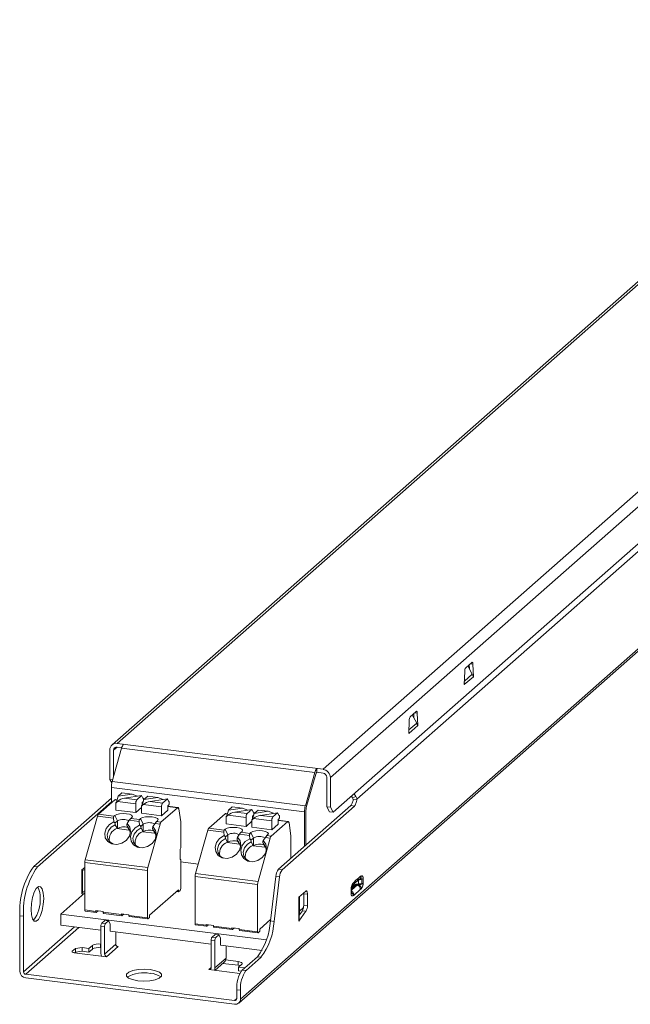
# Model space of a CAD drawing. Header units: millimetres. Extents: x -16 to 139, y 44 to 171.
# Tile 1 of 2: x -16 to 62, y 44 to 170. Entities that reach past the tile are written whole.
import ezdxf

# ---------------------------------------------------------------- set-up
doc = ezdxf.new("R2010")
doc.units = ezdxf.units.MM

msp = doc.modelspace()

# ---------------------------------------------------------------- linework, layer by layer
at = {"color": 7, "linetype": 'Continuous', "lineweight": 15}
for p, q in [((100.31, 169.44), (-4.2, 77.27)), ((100.97, 169.63), (-3.54, 77.46)), ((127.16, 166.33), (22.65, 74.16)), ((128.1, 165.27), (23.59, 73.1)), ((26.96, 70.36), (129.19, 160.52)), ((127.74, 160.24), (23.94, 68.7)), ((12.14, 44.9), (139.42, 157.15)), ((11.92, 44.4), (139.2, 156.65)), ((40.67, 86.63), (40.62, 84.95)), ((41.57, 87.77), (40.81, 87.1)), ((41.07, 87.33), (41.64, 86.29)), ((41.27, 86.97), (41.25, 87.49)), ((41.77, 85.96), (41.72, 87.55)), ((40.62, 84.95), (41.77, 85.96)), ((41.77, 85.96), (41.73, 85.97)), ((40.62, 84.98), (40.66, 84.98)), ((34.5, 81.53), (33.74, 80.86)), ((33.6, 80.39), (33.55, 78.71)), ((34, 81.09), (34.57, 80.05)), ((34.2, 80.73), (34.18, 81.25)), ((34.7, 79.73), (34.64, 81.31)), ((33.55, 78.71), (34.7, 79.73)), ((34.7, 79.73), (34.66, 79.73)), ((33.55, 78.75), (33.58, 78.74)), ((-4.47, 76.63), (-4.47, 72.86)), ((-4.18, 72.62), (-2.98, 76.86)), ((-4.01, 76.58), (-4.01, 73.22)), ((22.65, 74.16), (-3.54, 77.46)), ((-2.96, 76.92), (-3.54, 76.99)), ((21.59, 73.77), (-2.98, 76.86)), ((21.84, 73.79), (21.84, 74.26)), ((-4.47, 72.86), (-4.12, 72.82)), ((-4.47, 72.86), (-4.22, 72.42)), ((21.59, 73.77), (20.4, 69.52)), ((21.72, 73.54), (20.52, 69.3)), ((22.65, 73.69), (21.84, 73.79)), ((23.12, 69.39), (23.12, 73.16)), ((23.59, 69.33), (23.59, 73.1)), ((20.29, 68.76), (-4.28, 71.86)), ((-4.28, 69.88), (-4.28, 71.86)), ((20.4, 69.52), (-4.18, 72.62)), ((-4.28, 70.5), (-14.16, 61.79)), ((-5.92, 68.43), (-3.83, 70.27)), ((-3.54, 70.27), (-3.77, 70.3)), ((-3.42, 70.73), (-3.62, 69.99)), ((-2.93, 71.17), (-3.42, 70.73)), ((-3.42, 70.73), (-1.62, 71)), ((-2.93, 71.17), (-1.62, 71)), ((-2.62, 70.49), (-0.44, 70.81)), ((-2.62, 70.49), (-1.04, 70.29)), ((-0.95, 70.74), (-1.62, 71)), ((-1.04, 70.29), (-0.44, 70.81)), ((-0.44, 70.81), (-0.24, 70.42)), ((-0.15, 70.32), (-0.35, 69.58)), ((-0.19, 70.47), (-0.27, 70.48)), ((-0.24, 70.42), (-0.19, 70.47)), ((-0.19, 70.47), (-0.19, 70.28)), ((0.35, 70.75), (-0.15, 70.32)), ((-0.15, 70.32), (1.65, 70.59)), ((0.35, 70.75), (1.65, 70.59)), ((0.65, 70.07), (2.84, 70.4)), ((2.32, 70.32), (1.65, 70.59)), ((2.24, 69.87), (2.84, 70.4)), ((2.84, 70.4), (3.04, 70.01)), ((26.41, 70.53), (26.28, 70.76)), ((26.81, 70.71), (26.41, 70.53)), ((26.49, 70.29), (26.96, 70.36)), ((26.81, 70.71), (26.62, 71.06)), ((-4.28, 70.03), (-13.69, 61.73)), ((-3.62, 69.99), (-3.7, 69.91)), ((-3.7, 68.97), (-3.7, 69.91)), ((-3.7, 69.91), (-3.67, 69.91)), ((-1.18, 68.65), (-3.7, 68.97)), ((-3.67, 69.91), (-3.49, 70.07)), ((-3.62, 69.99), (-3.57, 70)), ((-1.18, 69.78), (-3.49, 70.07)), ((-1.18, 68.65), (-1.18, 69.78)), ((-0.43, 69.31), (-1.18, 68.65)), ((-0.35, 69.58), (-0.43, 69.5)), ((-0.43, 68.56), (-0.43, 69.5)), ((-0.43, 69.5), (-0.39, 69.5)), ((-0.39, 69.5), (-0.22, 69.66)), ((-0.37, 69.94), (-0.26, 70.03)), ((-0.37, 69.94), (-0.37, 69.56)), ((-0.27, 69.86), (-0.37, 69.87)), ((-0.35, 69.58), (-0.3, 69.58)), ((2.1, 69.37), (-0.22, 69.66)), ((0.65, 70.07), (2.24, 69.87)), ((4.12, 69.27), (2.03, 67.43)), ((2.1, 68.24), (2.1, 69.37)), ((2.91, 69.52), (3.01, 69.62)), ((2.91, 69.52), (2.91, 68.96)), ((4.18, 69.3), (2.91, 69.46)), ((3.09, 70.06), (3.01, 70.07)), ((3.04, 70.01), (3.09, 70.06)), ((3.09, 70.06), (3.09, 69.87)), ((4.54, 67.47), (4.29, 69.11)), ((11.1, 69.4), (10.61, 68.96)), ((10.61, 68.96), (12.41, 69.23)), ((11.1, 69.4), (12.41, 69.23)), ((11.41, 68.72), (13.59, 69.05)), ((13.08, 68.97), (12.41, 69.23)), ((12.99, 68.52), (13.59, 69.05)), ((13.59, 69.05), (13.79, 68.66)), ((14.38, 68.98), (13.89, 68.55)), ((14.38, 68.98), (15.68, 68.82)), ((16.97, 61.43), (26.17, 69.54)), ((17.44, 61.37), (26.63, 69.48)), ((23.59, 69.33), (23.12, 69.39)), ((23.47, 68.76), (23.12, 69.39)), ((23.94, 68.7), (23.59, 69.33)), ((26.63, 69.48), (26.17, 69.54)), ((-6.04, 68.18), (-7.6, 62.65)), ((-4.01, 67.93), (-6.04, 68.18)), ((-3.95, 68.18), (-5.92, 68.43)), ((-3.97, 67.48), (-4.01, 67.93)), ((-3.83, 68.29), (-3.95, 68.18)), ((-3.83, 68.29), (-3.51, 67.59)), ((-1.68, 68.02), (-1.8, 67.91)), ((-1.8, 67.91), (-0.68, 67.77)), ((-0.68, 67.77), (-0.56, 67.88)), ((-0.56, 67.88), (-0.23, 67.18)), ((2.1, 68.24), (-0.43, 68.56)), ((2.91, 68.96), (2.1, 68.24)), ((8.11, 66.66), (10.2, 68.51)), ((10.49, 68.5), (10.26, 68.53)), ((10.41, 68.22), (10.33, 68.15)), ((10.33, 67.2), (10.33, 68.15)), ((10.33, 68.15), (10.37, 68.14)), ((10.37, 68.14), (10.54, 68.31)), ((10.61, 68.96), (10.41, 68.22)), ((10.41, 68.22), (10.46, 68.23)), ((12.85, 68.02), (10.54, 68.31)), ((11.41, 68.72), (12.99, 68.52)), ((12.85, 66.88), (12.85, 68.02)), ((13.69, 67.81), (13.6, 67.73)), ((13.6, 66.79), (13.6, 67.73)), ((13.6, 67.73), (13.64, 67.73)), ((13.64, 67.73), (13.82, 67.89)), ((13.67, 68.17), (13.77, 68.26)), ((13.67, 68.17), (13.67, 67.79)), ((13.76, 68.09), (13.67, 68.1)), ((13.89, 68.55), (13.69, 67.81)), ((13.69, 67.81), (13.73, 67.82)), ((13.84, 68.7), (13.76, 68.71)), ((13.79, 68.66), (13.84, 68.7)), ((16.13, 67.6), (13.82, 67.89)), ((13.84, 68.7), (13.84, 68.51)), ((13.89, 68.55), (15.68, 68.82)), ((14.68, 68.3), (16.87, 68.63)), ((14.68, 68.3), (16.27, 68.11)), ((16.35, 68.56), (15.68, 68.82)), ((16.27, 68.11), (16.87, 68.63)), ((16.87, 68.63), (17.07, 68.24)), ((16.94, 67.75), (17.05, 67.85)), ((16.94, 67.75), (16.94, 67.19)), ((17.12, 68.29), (17.04, 68.3)), ((17.07, 68.24), (17.12, 68.29)), ((17.12, 68.29), (17.12, 68.1)), ((20.29, 68.76), (20.29, 64.36)), ((20.47, 68.92), (20.47, 64.52)), ((23.94, 68.7), (23.47, 68.76)), ((-3.82, 67.31), (-3.51, 67.59)), ((-3.79, 67.1), (-3.54, 66.65)), ((-3.55, 66.61), (-3.54, 66.65)), ((-3.51, 66.65), (-3.55, 66.61)), ((-3.55, 66.61), (-2.05, 66.42)), ((-3.51, 67.59), (-3.51, 66.65)), ((-2.29, 66.91), (-2.04, 66.46)), ((-2, 67.67), (-2.27, 67.27)), ((-2.05, 66.42), (-2.04, 66.46)), ((-2.04, 66.46), (-1.95, 66.38)), ((-0.74, 67.52), (-2, 67.67)), ((-0.74, 67.52), (-0.7, 67.07)), ((-0.23, 67.18), (-0.55, 66.9)), ((-0.26, 66.24), (-0.51, 66.69)), ((-0.23, 67.18), (-0.23, 66.24)), ((0.35, 61.65), (1.91, 67.18)), ((1.23, 66.05), (0.98, 66.5)), ((1.28, 67.26), (1, 66.86)), ((1.91, 67.18), (1.28, 67.26)), ((1.59, 67.61), (1.47, 67.5)), ((1.47, 67.5), (2.03, 67.43)), ((4.54, 64.17), (4.54, 67.47)), ((10.08, 66.42), (8.11, 66.66)), ((10.2, 66.52), (10.08, 66.42)), ((10.2, 66.52), (10.53, 65.82)), ((12.85, 66.88), (10.33, 67.2)), ((13.6, 67.54), (12.85, 66.88)), ((16.13, 66.47), (13.6, 66.79)), ((18.15, 67.5), (16.06, 65.66)), ((16.13, 66.47), (16.13, 67.6)), ((16.94, 67.19), (16.13, 66.47)), ((18.21, 67.53), (16.94, 67.69)), ((18.57, 65.71), (18.32, 67.34)), ((-0.26, 66.24), (-0.28, 66.2)), ((-0.23, 66.24), (-0.28, 66.2)), ((-0.28, 66.2), (1.22, 66.01)), ((1.23, 66.05), (1.22, 66.01)), ((1.23, 66.05), (1.32, 65.96)), ((7.99, 66.42), (6.43, 60.89)), ((10.02, 66.16), (7.99, 66.42)), ((10.06, 65.72), (10.02, 66.16)), ((10.21, 65.54), (10.53, 65.82)), ((10.24, 65.33), (10.49, 64.89)), ((10.53, 65.82), (10.53, 64.88)), ((12.04, 65.91), (11.76, 65.5)), ((13.29, 65.75), (12.04, 65.91)), ((12.35, 66.25), (12.23, 66.15)), ((12.23, 66.15), (13.35, 66)), ((13.29, 65.75), (13.33, 65.3)), ((13.35, 66), (13.47, 66.11)), ((13.47, 66.11), (13.8, 65.41)), ((13.8, 65.41), (13.48, 65.13)), ((13.8, 65.41), (13.8, 64.47)), ((14.38, 59.89), (15.94, 65.41)), ((15.31, 65.49), (15.03, 65.09)), ((15.94, 65.41), (15.31, 65.49)), ((15.62, 65.84), (15.5, 65.73)), ((15.5, 65.73), (16.06, 65.66)), ((18.57, 62.84), (18.57, 65.71)), ((4.49, 63.99), (4.49, 62.76)), ((10.48, 64.84), (10.49, 64.89)), ((10.53, 64.88), (10.48, 64.84)), ((10.48, 64.84), (11.98, 64.65)), ((11.74, 65.14), (11.99, 64.7)), ((11.98, 64.65), (11.99, 64.7)), ((11.99, 64.7), (12.08, 64.61)), ((13.77, 64.47), (13.52, 64.92)), ((13.77, 64.47), (13.75, 64.43)), ((13.8, 64.47), (13.75, 64.43)), ((13.75, 64.43), (15.25, 64.24)), ((15.26, 64.28), (15.01, 64.73)), ((15.26, 64.28), (15.25, 64.24)), ((15.26, 64.28), (15.36, 64.2)), ((-14.16, 61.79), (-13.69, 61.73)), ((-8.03, 61.34), (-7.65, 61.67)), ((-7.65, 61.66), (-7.67, 61.65)), ((-7.65, 62.28), (0.3, 61.27)), ((-7.65, 56.25), (-7.65, 62.28)), ((-7.6, 62.65), (0.35, 61.65)), ((4.51, 62.67), (4.54, 62.67)), ((4.54, 58.99), (4.54, 62.67)), ((6.77, 62.09), (4.54, 62.38)), ((-8.03, 61.34), (-8.03, 58.32)), ((-7.65, 61.41), (-7.94, 61.29)), ((-7.94, 61.29), (-7.94, 58.5)), ((0.3, 61.27), (0.3, 55.25)), ((6.38, 60.51), (14.33, 59.51)), ((6.38, 54.48), (6.38, 60.51)), ((6.43, 60.89), (14.38, 59.89)), ((15.95, 54.85), (16.64, 60.52)), ((16.42, 54.79), (17.11, 60.46)), ((17.11, 60.46), (16.64, 60.52)), ((17.44, 61.37), (16.97, 61.43)), ((27.14, 60.3), (26.84, 60.03)), ((27.75, 59.66), (27.75, 60.27)), ((14.33, 59.51), (14.33, 53.48)), ((26.38, 59.35), (26.25, 58.96)), ((26.26, 58.38), (26.26, 58.99)), ((26.58, 59.36), (26.28, 59.1)), ((26.34, 59), (26.64, 59.27)), ((26.41, 59.42), (26.69, 59.67)), ((26.67, 59.65), (26.97, 59.92)), ((26.97, 59.92), (27.13, 60.07)), ((27.18, 60.04), (27.02, 59.97)), ((27.2, 60.1), (27.09, 60.05)), ((27.57, 60.19), (27.18, 60.04)), ((27.18, 59.56), (27.18, 60.04)), ((27.57, 59.58), (27.18, 59.56)), ((27.57, 59.58), (27.57, 60.19)), ((-7.65, 58.42), (-10.7, 55.73)), ((-7.85, 58.56), (-8.03, 58.32)), ((-7.94, 58.5), (-7.65, 58.69)), ((0.58, 55.59), (4.26, 58.83)), ((3.98, 58.59), (4.26, 58.55)), ((4.26, 58.55), (4.26, 58.83)), ((4.47, 58.74), (4.26, 58.55)), ((20.45, 58.64), (19.56, 57.86)), ((19.56, 57.86), (19.56, 54.84)), ((19.63, 57.88), (19.63, 57.92)), ((19.63, 57.88), (19.63, 55.09)), ((19.66, 57.95), (19.66, 56.87)), ((20.19, 58.32), (20.19, 58.41)), ((20.66, 58.26), (20.19, 58.32)), ((20.19, 56.86), (20.19, 58.32)), ((20.66, 56.8), (20.66, 58.26)), ((26.22, 58.92), (26.22, 58.31)), ((26.59, 58.14), (27.39, 58.85)), ((19.65, 56.1), (20.16, 56.55)), ((20.66, 56.8), (20.19, 56.86)), ((-15.92, 55.52), (-15.46, 55.46)), ((-15.92, 55.52), (-15.92, 48.44)), ((-15.46, 55.46), (-15.46, 48.38)), ((-10.7, 55.73), (15.44, 52.44)), ((-10.7, 55.73), (-10.7, 54.32)), ((-7.65, 56.25), (-6.25, 56.07)), ((-7.61, 56.11), (-6.2, 55.94)), ((-6.25, 56.17), (-5.31, 56.05)), ((-6.25, 56.07), (-6.25, 56.17)), ((-5.97, 56.13), (-6.18, 55.95)), ((-5.31, 56.05), (-5.31, 55.95)), ((-5.31, 55.95), (-2.98, 55.66)), ((-5.27, 55.82), (-2.93, 55.52)), ((-2.98, 55.75), (-2.04, 55.64)), ((-2.98, 55.66), (-2.98, 55.75)), ((-2.7, 55.72), (-2.91, 55.53)), ((-2.04, 55.64), (-2.04, 55.54)), ((-2.04, 55.54), (0.3, 55.25)), ((-1.99, 55.41), (0.34, 55.11)), ((0.58, 55.31), (0.37, 55.12)), ((0.58, 55.59), (0.58, 55.31)), ((19.56, 54.84), (20.48, 56.09)), ((19.66, 56.27), (19.63, 55.09)), ((19.64, 55.64), (20.02, 56.15)), ((20.48, 56.09), (20.02, 56.15)), ((-10.7, 54.32), (-5.61, 53.68)), ((-5.61, 54.19), (-5.61, 50.7)), ((-5.61, 54.19), (-5.14, 54.13)), ((-5.11, 54.91), (-5.5, 54.56)), ((-5.5, 54.56), (-5.03, 54.51)), ((-5.14, 54.13), (-5.14, 50.64)), ((-5.11, 54.91), (-4.64, 54.85)), ((-4.64, 54.85), (-5.03, 54.51)), ((-4.43, 54.47), (-4.64, 54.85)), ((-4.43, 53.53), (-4.43, 54.47)), ((6.38, 54.48), (7.78, 54.3)), ((6.42, 54.34), (7.83, 54.17)), ((7.78, 54.4), (8.72, 54.28)), ((7.78, 54.3), (7.78, 54.4)), ((8.06, 54.36), (7.85, 54.18)), ((8.72, 54.28), (8.72, 54.19)), ((8.72, 54.19), (11.06, 53.89)), ((8.76, 54.05), (11.1, 53.76)), ((11.06, 53.99), (11.99, 53.87)), ((11.06, 53.89), (11.06, 53.99)), ((11.34, 53.95), (11.13, 53.77)), ((14.61, 53.82), (15.97, 55.02)), ((16.42, 54.79), (15.95, 54.85)), ((-4.43, 53.53), (8.43, 51.91)), ((-3.72, 51.89), (-3.72, 53.44)), ((8.53, 52.8), (8.92, 53.14)), ((9, 52.74), (8.53, 52.8)), ((9.39, 53.08), (8.92, 53.14)), ((9, 52.74), (9.39, 53.08)), ((9.39, 53.08), (9.6, 52.7)), ((9.6, 52.7), (9.6, 51.76)), ((11.99, 53.87), (11.99, 53.77)), ((11.99, 53.77), (14.33, 53.48)), ((12.04, 53.64), (14.37, 53.34)), ((14.61, 53.54), (14.4, 53.35)), ((14.61, 53.82), (14.61, 53.54)), ((-8.86, 51.34), (-8.01, 51.47)), ((-8.01, 51.47), (-7.13, 51.36)), ((-8.01, 51), (-8.01, 51.47)), ((-7.13, 51.36), (-6.7, 51.73)), ((-6.7, 51.26), (-6.7, 51.73)), ((-5.67, 51.89), (-5.61, 51.88)), ((-5.67, 51.42), (-5.67, 51.89)), ((-5.67, 51.42), (-5.61, 51.41)), ((-5.14, 50.64), (-3.72, 51.89)), ((-4.89, 50.29), (-3.41, 51.6)), ((-3.58, 51.62), (-3.41, 51.6)), ((8.89, 52.36), (8.43, 52.42)), ((8.43, 48.93), (8.43, 52.42)), ((8.89, 48.87), (8.89, 52.36)), ((9.6, 51.76), (14.89, 51.09)), ((10.31, 51.67), (10.31, 50.12)), ((-9.26, 50.99), (-8.86, 51.34)), ((-4.89, 50.29), (-9.03, 50.81)), ((-8.93, 50.8), (-8.86, 50.87)), ((-8.86, 50.87), (-8.86, 51.34)), ((-8.86, 50.87), (-8.01, 51)), ((-8.01, 51), (-7.13, 50.89)), ((-7.13, 50.89), (-7.13, 51.36)), ((-7.13, 50.89), (-6.7, 51.26)), ((12.38, 48.6), (14.29, 50.29)), ((12.85, 48.54), (14.76, 50.23)), ((14.76, 50.23), (14.29, 50.29)), ((8.43, 48.93), (8.11, 48.65)), ((8.89, 48.87), (10.31, 50.12)), ((8.89, 48.56), (10.09, 49.62)), ((9.9, 49.45), (11.86, 49.21)), ((10.27, 49.88), (11.86, 49.68)), ((11.86, 49.21), (11.86, 49.68)), ((12.32, 49.34), (11.9, 48.96)), ((11.9, 48.96), (12.68, 48.86)), ((11.9, 48.49), (11.9, 48.96)), ((-15.18, 48.06), (11.39, 44.71)), ((12.08, 48.15), (8.11, 48.65)), ((8.14, 48.69), (8.14, 48.65)), ((11.9, 48.49), (12.24, 48.45)), ((12.85, 48.54), (12.38, 48.6)), ((-15.18, 47.59), (11.39, 44.24)), ((12.14, 46.03), (11.67, 46.09)), ((11.67, 44.96), (11.67, 46.09)), ((12.14, 44.9), (12.14, 46.03))]:
    msp.add_line(p, q, dxfattribs=at)
at = {"color": 8, "linetype": 'Continuous', "lineweight": 15}
for p, q in [((41.72, 87.55), (41.37, 87.59)), ((40.63, 85.4), (41.64, 86.29)), ((34.64, 81.31), (34.3, 81.36)), ((33.56, 79.17), (34.57, 80.05)), ((-4.01, 76.58), (-3.54, 76.99)), ((-3.55, 70.24), (-3.83, 70.27)), ((-0.28, 69.83), (-0.37, 69.84)), ((4.12, 69.27), (2.91, 69.42)), ((10.48, 68.47), (10.2, 68.51)), ((13.75, 68.06), (13.67, 68.07)), ((18.15, 67.5), (16.94, 67.66)), ((26.26, 58.76), (27.02, 59.43)), ((26.58, 59.57), (26.58, 59.36)), ((-8.97, 54.1), (-15.46, 48.38)), ((-8.41, 54.03), (-15.18, 48.06)), ((-9.26, 50.89), (-9.26, 50.99)), ((11.67, 44.96), (11.39, 44.71))]:
    msp.add_line(p, q, dxfattribs=at)
at = {"color": 7, "linetype": 'Continuous', "lineweight": 15, "flags": 128}
for points in [[(41.72, 87.55), (41.71, 87.61), (41.7, 87.67), (41.69, 87.72), (41.67, 87.76), (41.65, 87.78), (41.63, 87.79), (41.6, 87.79), (41.57, 87.77)], [(34.64, 81.31), (34.64, 81.38), (34.63, 81.44), (34.62, 81.48), (34.6, 81.52), (34.58, 81.54), (34.55, 81.55), (34.53, 81.55), (34.5, 81.53)], [(4.12, 69.27), (4.15, 69.29), (4.17, 69.3), (4.2, 69.29), (4.22, 69.28), (4.24, 69.25), (4.26, 69.21), (4.28, 69.16), (4.29, 69.11)], [(-3.83, 68.29), (-3.6, 68.42), (-3.23, 68.51), (-2.79, 68.54), (-2.35, 68.51), (-1.97, 68.44), (-1.71, 68.31), (-1.61, 68.17), (-1.68, 68.02)], [(-0.56, 67.88), (-0.32, 68.01), (0.04, 68.09), (0.48, 68.13), (0.92, 68.1), (1.3, 68.02), (1.57, 67.9), (1.67, 67.76), (1.59, 67.61)], [(-2.27, 67.27), (-1.94, 66.8), (-1.84, 66.23), (-1.99, 65.63), (-2.38, 65.11), (-2.94, 64.74), (-3.58, 64.58), (-4.21, 64.66), (-4.72, 64.97), (-5.05, 65.45), (-5.12, 66.03), (-4.95, 66.62), (-4.54, 67.13), (-3.97, 67.48)], [(-4, 64.61), (-4, 64.61), (-4.45, 64.88), (-4.74, 65.3), (-4.8, 65.81), (-4.65, 66.34), (-4.29, 66.79), (-3.79, 67.1)], [(-0.7, 67.07), (-1.27, 66.72), (-1.67, 66.21), (-1.85, 65.61), (-1.77, 65.03), (-1.45, 64.55), (-0.94, 64.25), (-0.31, 64.17), (0.33, 64.33), (0.89, 64.7), (1.28, 65.22), (1.44, 65.81), (1.34, 66.39), (1, 66.86)], [(-0.51, 66.69), (-1.02, 66.38), (-1.37, 65.92), (-1.53, 65.4), (-1.46, 64.89), (-1.18, 64.46), (-0.73, 64.2), (-0.72, 64.2)], [(10.2, 66.52), (10.44, 66.65), (10.8, 66.74), (11.24, 66.77), (11.68, 66.75), (12.06, 66.67), (12.32, 66.55), (12.42, 66.4), (12.35, 66.25)], [(18.15, 67.5), (18.18, 67.52), (18.21, 67.53), (18.23, 67.52), (18.25, 67.51), (18.27, 67.48), (18.29, 67.44), (18.31, 67.4), (18.32, 67.34)], [(11.76, 65.5), (12.1, 65.04), (12.19, 64.46), (12.04, 63.86), (11.65, 63.34), (11.09, 62.97), (10.45, 62.82), (9.82, 62.9), (9.31, 63.2), (8.99, 63.68), (8.91, 64.26), (9.09, 64.85), (9.49, 65.36), (10.06, 65.72)], [(10.03, 62.84), (10.03, 62.84), (9.58, 63.11), (9.29, 63.53), (9.23, 64.04), (9.38, 64.57), (9.74, 65.02), (10.24, 65.33)], [(13.33, 65.3), (12.76, 64.95), (12.36, 64.44), (12.18, 63.85), (12.26, 63.26), (12.58, 62.79), (13.09, 62.48), (13.72, 62.4), (14.36, 62.56), (14.92, 62.93), (15.31, 63.45), (15.47, 64.05), (15.37, 64.62), (15.03, 65.09)], [(13.47, 66.11), (13.71, 66.24), (14.08, 66.33), (14.51, 66.36), (14.95, 66.33), (15.34, 66.26), (15.6, 66.13), (15.7, 65.99), (15.62, 65.84)], [(13.52, 64.92), (13.02, 64.61), (12.66, 64.16), (12.5, 63.63), (12.57, 63.12), (12.85, 62.7), (13.3, 62.43), (13.31, 62.43)], [(4.49, 62.76), (4.49, 62.73), (4.49, 62.71), (4.5, 62.69), (4.5, 62.67), (4.51, 62.66), (4.52, 62.66), (4.53, 62.66), (4.54, 62.67)], [(-12.89, 57.72), (-12.94, 56.95), (-13.08, 56.19), (-13.29, 55.53), (-13.55, 55.05), (-13.83, 54.81), (-14.09, 54.83), (-14.3, 55.12), (-14.44, 55.63), (-14.48, 56.32), (-14.44, 57.09), (-14.3, 57.85), (-14.09, 58.51), (-13.83, 58.99), (-13.55, 59.23), (-13.29, 59.21), (-13.08, 58.92), (-12.94, 58.4), (-12.89, 57.72)], [(20.66, 58.26), (20.66, 58.37), (20.64, 58.46), (20.62, 58.54), (20.6, 58.61), (20.57, 58.65), (20.53, 58.67), (20.49, 58.67), (20.45, 58.64)], [(-7.65, 56.25), (-7.65, 56.21), (-7.65, 56.18), (-7.64, 56.15), (-7.63, 56.13), (-7.62, 56.12), (-7.61, 56.11), (-7.61, 56.11)], [(-6.25, 56.07), (-6.25, 56.04), (-6.24, 56), (-6.24, 55.98), (-6.23, 55.96), (-6.22, 55.94), (-6.21, 55.94), (-6.19, 55.94), (-6.18, 55.95)], [(-5.31, 55.95), (-5.31, 55.92), (-5.31, 55.89), (-5.3, 55.86), (-5.29, 55.84), (-5.28, 55.82), (-5.27, 55.82), (-5.27, 55.82)], [(-2.98, 55.66), (-2.97, 55.62), (-2.97, 55.59), (-2.96, 55.57), (-2.96, 55.54), (-2.94, 55.53), (-2.93, 55.52), (-2.92, 55.52), (-2.91, 55.53)], [(-2.04, 55.54), (-2.04, 55.51), (-2.04, 55.47), (-2.03, 55.45), (-2.02, 55.43), (-2.01, 55.41), (-2, 55.41), (-1.99, 55.41)], [(0.37, 55.12), (0.35, 55.11), (0.34, 55.11), (0.33, 55.12), (0.32, 55.13), (0.31, 55.15), (0.3, 55.18), (0.3, 55.21), (0.3, 55.25)], [(6.38, 54.48), (6.38, 54.45), (6.38, 54.41), (6.39, 54.39), (6.4, 54.37), (6.41, 54.35), (6.42, 54.35), (6.42, 54.34)], [(7.78, 54.3), (7.78, 54.27), (7.79, 54.24), (7.79, 54.21), (7.8, 54.19), (7.81, 54.17), (7.82, 54.17), (7.84, 54.17), (7.85, 54.18)], [(8.72, 54.19), (8.72, 54.15), (8.72, 54.12), (8.73, 54.09), (8.74, 54.07), (8.75, 54.06), (8.76, 54.05), (8.76, 54.05)], [(11.06, 53.89), (11.06, 53.86), (11.06, 53.82), (11.07, 53.8), (11.08, 53.78), (11.09, 53.76), (11.1, 53.76), (11.11, 53.76), (11.13, 53.77)], [(11.99, 53.77), (11.99, 53.74), (12, 53.71), (12, 53.68), (12.01, 53.66), (12.02, 53.64), (12.03, 53.64), (12.04, 53.64)], [(14.4, 53.35), (14.39, 53.34), (14.37, 53.34), (14.36, 53.35), (14.35, 53.36), (14.34, 53.38), (14.33, 53.41), (14.33, 53.44), (14.33, 53.48)], [(-9.03, 50.81), (-9.1, 50.83), (-9.16, 50.84), (-9.21, 50.86), (-9.25, 50.88), (-9.28, 50.91), (-9.29, 50.93), (-9.28, 50.96), (-9.26, 50.99)], [(11.86, 49.68), (12, 49.66), (12.12, 49.62), (12.23, 49.58), (12.3, 49.54), (12.35, 49.49), (12.37, 49.44), (12.36, 49.39), (12.32, 49.34)], [(11.86, 49.21), (12, 49.18), (12.12, 49.15)], [(0.67, 48.65), (1.34, 48.51), (1.84, 48.31), (2.1, 48.07), (2.09, 47.81), (1.81, 47.56), (1.3, 47.37), (0.62, 47.24), (-0.15, 47.2), (-0.92, 47.24), (-1.59, 47.38), (-2.09, 47.58), (-2.34, 47.82), (-2.34, 48.09), (-2.06, 48.33), (-1.55, 48.53), (-0.87, 48.65), (-0.1, 48.7), (0.67, 48.65)]]:
    msp.add_lwpolyline(points, dxfattribs=at)
at = {"color": 7, "linetype": 'Continuous', "lineweight": 15}
for centre, radius, start, end in [((41.43, 86.66), 0.759, 144.4617, 182.0653), ((34.36, 80.42), 0.759, 144.4617, 182.0653), ((-3.66, 76.66), 0.814, 81.3986, 181.4206), ((-3.6, 76.59), 0.407, 81.3986, 181.4206), ((-1.91, 76.63), 1.09, 138.5664, 167.9921), ((22.66, 73.54), 1.09, 138.5664, 167.9921), ((22.5, 73.08), 1.09, 1.0587, 81.7605), ((22.25, 73.43), 0.547, 138.5664, 167.9921), ((22.57, 73.15), 0.546, 1.0587, 81.7605), ((-1.4, 71.85), 2.88, 164.5822, 179.8591), ((-3.77, 70.22), 0.0777, 85.9195, 137.1669), ((-2.3, 68.69), 1.83, 100.0519, 130.5256), ((-0.39, 69.83), 0.788, 144.9309, 183.5931), ((-0.58, 70.25), 0.394, 324.9309, 3.5931), ((0.97, 68.27), 1.83, 100.0519, 130.5256), ((2.88, 69.42), 0.788, 144.9309, 183.5931), ((2.69, 69.84), 0.394, 324.9309, 3.5931), ((23.17, 68.76), 2.88, 164.5822, 179.8591), ((21.91, 68.92), 1.44, 164.5822, 179.8591), ((-5.51, 68.07), 0.547, 138.5664, 167.9921), ((-3.7, 67.99), 0.318, 143.1466, 192.0475), ((-2.75, 66.22), 1.56, 62.6174, 118.9029), ((-0.77, 66.88), 1.46, 135.0278, 147.1445), ((-0.43, 67.58), 0.318, 143.1466, 192.0475), ((10.26, 68.45), 0.0777, 85.9195, 137.1669), ((11.73, 66.92), 1.83, 100.0519, 130.5256), ((13.64, 68.07), 0.788, 144.9309, 183.5931), ((13.45, 68.49), 0.394, 324.9309, 3.5931), ((15, 66.51), 1.83, 100.0519, 130.5256), ((16.91, 67.65), 0.788, 144.9309, 183.5931), ((16.72, 68.07), 0.394, 324.9309, 3.5931), ((-3.06, 65.24), 1.49, 108.855, 191.8475), ((-2.74, 65.17), 1.66, 71.0037, 117.4267), ((-3.06, 66.05), 1.16, 345.8088, 48.3159), ((0.52, 65.81), 1.56, 62.6174, 118.9029), ((0.21, 65.63), 1.16, 345.8088, 48.3159), ((2.5, 66.47), 1.46, 135.0278, 147.1445), ((2.44, 67.07), 0.547, 138.5664, 167.9921), ((8.52, 66.3), 0.547, 138.5664, 167.9921), ((0.22, 64.83), 1.49, 108.8549, 191.8475), ((0.54, 64.76), 1.66, 70.9143, 117.4378), ((10.33, 66.23), 0.318, 143.1466, 192.0475), ((11.28, 64.46), 1.56, 62.6174, 118.9029), ((13.26, 65.11), 1.46, 135.0278, 147.1445), ((13.61, 65.81), 0.318, 143.1466, 192.0475), ((14.55, 64.04), 1.56, 62.6174, 118.9029), ((16.54, 64.7), 1.46, 135.0278, 147.1445), ((16.47, 65.3), 0.547, 138.5664, 167.9921), ((4.78, 64), 0.295, 144.9309, 183.5931), ((10.97, 63.48), 1.49, 108.855, 191.8475), ((11.29, 63.4), 1.66, 71.0037, 117.4267), ((10.97, 64.28), 1.16, 345.8088, 48.3159), ((14.25, 63.06), 1.49, 108.8549, 191.8475), ((14.57, 62.99), 1.66, 70.9143, 117.4378), ((14.24, 63.87), 1.16, 345.8088, 48.3159), ((-6.1, 56.14), 9.84, 144.9309, 183.5931), ((-5.63, 56.08), 9.84, 144.9309, 183.5931), ((-6.21, 62.27), 1.44, 164.5822, 179.8591), ((1.74, 61.27), 1.44, 164.5822, 179.8591), ((-7.84, 61.01), 0.299, 109.5011, 129.109), ((7.82, 60.5), 1.44, 164.5822, 179.8591), ((18.27, 60.44), 1.63, 142.6704, 177.3518), ((18.74, 60.38), 1.63, 142.6704, 177.3518), ((-15.68, 58.01), 2.33, 354.2617, 29.704), ((4.15, 58.96), 0.394, 324.9309, 3.5931), ((15.77, 59.5), 1.44, 164.5822, 179.8591), ((-17.3, 57.38), 3.96, 321.7975, 5.7817), ((19.46, 57.9), 0.165, 307.1398, 353.7436), ((-10.42, 56.82), 30.08, 358.9429, 0.0896), ((18.84, 56.81), 1.35, 330.3988, 1.927), ((19.31, 56.75), 1.35, 330.3988, 1.927), ((-5.02, 54.23), 0.591, 144.9309, 183.5931), ((-4.55, 54.17), 0.591, 144.9309, 183.5931), ((7.81, 55.23), 8.15, 322.6704, 357.3518), ((8.27, 55.17), 8.15, 322.6704, 357.3518), ((9.01, 52.46), 0.591, 144.9309, 183.5931), ((9.48, 52.4), 0.591, 144.9309, 183.5931), ((-5.97, 50.34), 1.58, 79.2261, 117.8883), ((-5.97, 49.87), 1.58, 79.2261, 117.8883), ((-3.4, 51.9), 0.328, 181.0587, 261.7605), ((-4.78, 50.71), 0.826, 180.3842, 203.7546), ((-4.81, 50.65), 0.328, 181.0587, 261.7605), ((8.18, 48.93), 0.244, 261.3986, 1.4206), ((9.64, 50.11), 0.667, 312.158, 0.9777), ((-15.05, 48.45), 0.874, 181.0587, 261.7605), ((-15.13, 48.38), 0.328, 181.0587, 261.7605), ((-0.18, 44.06), 4.2, 78.361, 119.6983), ((0.61, 45.85), 2.33, 53.1153, 88.5576), ((8.2, 48.87), 0.696, 334.074, 0.4563), ((15.6, 46.34), 3.94, 144.9309, 183.5931), ((16.07, 46.28), 3.94, 144.9309, 183.5931), ((11.43, 44.95), 0.244, 261.3986, 1.4206), ((11.49, 44.89), 0.651, 261.3986, 1.4206)]:
    msp.add_arc(centre, radius, start, end, dxfattribs=at)
at = {"color": 8, "linetype": 'Continuous', "lineweight": 15}
for centre, radius, start, end in [((26.64, 60.29), 0.497, 312.0058, 1.1299), ((26.17, 59), 0.0968, 306.6614, 355.8907), ((26.17, 58.39), 0.0968, 306.6614, 355.8907)]:
    msp.add_arc(centre, radius, start, end, dxfattribs=at)
at = {"color": 7, "linetype": 'Continuous', "lineweight": 15}
for points in [[(41.73, 85.93), (41.73, 86.05), (41.7, 86.18), (41.64, 86.29)], [(34.66, 79.69), (34.66, 79.82), (34.63, 79.94), (34.57, 80.05)], [(26.17, 69.54), (26.2, 69.58), (26.27, 69.66), (26.37, 69.85), (26.45, 70.08), (26.48, 70.22), (26.49, 70.29)], [(26.49, 70.29), (26.5, 70.3), (26.49, 70.35), (26.44, 70.46), (26.41, 70.53)], [(-3.82, 67.31), (-3.87, 67.37), (-3.92, 67.43), (-3.97, 67.48)], [(-3.79, 67.1), (-3.8, 67.17), (-3.81, 67.24), (-3.82, 67.31)], [(-2.27, 67.27), (-2.29, 67.22), (-2.31, 67.17), (-2.32, 67.12)], [(-2.32, 67.12), (-2.31, 67.05), (-2.3, 66.98), (-2.29, 66.91)], [(-0.55, 66.9), (-0.6, 66.96), (-0.65, 67.02), (-0.7, 67.07)], [(-0.55, 66.9), (-0.54, 66.83), (-0.52, 66.76), (-0.51, 66.69)], [(1, 66.86), (0.98, 66.81), (0.97, 66.76), (0.95, 66.71)], [(0.95, 66.71), (0.96, 66.64), (0.97, 66.57), (0.98, 66.5)], [(10.21, 65.54), (10.16, 65.6), (10.11, 65.66), (10.06, 65.72)], [(10.24, 65.33), (10.23, 65.4), (10.22, 65.47), (10.21, 65.54)], [(11.76, 65.5), (11.74, 65.45), (11.72, 65.41), (11.71, 65.36)], [(11.71, 65.36), (11.72, 65.29), (11.73, 65.21), (11.74, 65.14)], [(13.48, 65.13), (13.43, 65.19), (13.38, 65.25), (13.33, 65.3)], [(13.48, 65.13), (13.5, 65.06), (13.51, 64.99), (13.52, 64.92)], [(15.03, 65.09), (15.02, 65.04), (15, 64.99), (14.98, 64.94)], [(14.98, 64.94), (14.99, 64.87), (15, 64.8), (15.01, 64.73)], [(27.75, 60.27), (27.72, 60.24), (27.65, 60.21), (27.57, 60.19)], [(26.64, 59.27), (26.6, 59.29), (26.58, 59.33), (26.58, 59.36)], [(27.2, 60.1), (27.19, 60.09), (27.18, 60.07), (27.18, 60.04)], [(27.2, 59.46), (27.18, 59.48), (27.18, 59.53), (27.18, 59.56)], [(27.57, 59.58), (27.65, 59.6), (27.71, 59.63), (27.75, 59.66)], [(-8.03, 58.41), (-8.01, 58.45), (-7.98, 58.48), (-7.94, 58.5)], [(19.56, 54.94), (19.6, 54.99), (19.63, 55.04), (19.63, 55.09)]]:
    msp.add_open_spline(points, degree=3, dxfattribs=at)
for points, knots in [([(40.66, 84.98), (40.66, 85.04), (40.66, 85.12), (40.63, 85.19), (40.63, 85.19)], [0, 0, 0, 0, 0.874394, 1, 1, 1, 1]), ([(33.58, 78.74), (33.58, 78.81), (33.58, 78.88), (33.56, 78.95), (33.56, 78.96)], [0, 0, 0, 0, 0.874394, 1, 1, 1, 1]), ([(26.63, 69.48), (26.67, 69.51), (26.74, 69.6), (26.83, 69.81), (26.91, 70.07), (26.95, 70.26), (26.96, 70.36)], [-0.000002, -0.000002, -0.000002, -0.000002, 0.249998, 0.499998, 0.749998, 1, 1, 1, 1]), ([(26.96, 70.36), (26.96, 70.36), (26.94, 70.42), (26.9, 70.54), (26.84, 70.65), (26.81, 70.71)], [0, 0, 0, 0, 0.000006, 0.500006, 1.000006, 1.000006, 1.000006, 1.000006]), ([(27.14, 60.3), (27.2, 60.35), (27.26, 60.41), (27.39, 60.52), (27.46, 60.57), (27.53, 60.58)], [0, 0, 0, 0, 0.5, 0.5, 1, 1, 1, 1]), ([(27.2, 60.1), (27.29, 60.14), (27.37, 60.21), (27.48, 60.38), (27.52, 60.48), (27.53, 60.58)], [0, 0, 0, 0, 0.5, 0.5, 1, 1, 1, 1]), ([(27.57, 60.19), (27.57, 60.19), (27.57, 60.19), (27.57, 60.2), (27.56, 60.2), (27.54, 60.2), (27.52, 60.2), (27.5, 60.2), (27.47, 60.19), (27.44, 60.18), (27.4, 60.17), (27.36, 60.16), (27.31, 60.14), (27.26, 60.12), (27.22, 60.11), (27.2, 60.1)], [0, 0, 0, 0, 0.013628, 0.030968, 0.05808, 0.096667, 0.147286, 0.210176, 0.285458, 0.373202, 0.473454, 0.586241, 0.711585, 0.849501, 1, 1, 1, 1]), ([(27.53, 60.58), (27.54, 60.58), (27.57, 60.59), (27.63, 60.58), (27.68, 60.54), (27.72, 60.49), (27.74, 60.42), (27.75, 60.36), (27.75, 60.3), (27.75, 60.27)], [0, 0, 0, 0, 0.1419035, 0.3255379, 0.5541778, 0.6902172, 0.7906536, 0.9004805, 1, 1, 1, 1]), ([(26.22, 58.92), (26.22, 58.94), (26.23, 58.98), (26.23, 59.04), (26.24, 59.12), (26.26, 59.2), (26.3, 59.34), (26.35, 59.46), (26.41, 59.57), (26.44, 59.61), (26.45, 59.63)], [0, 0, 0, 0, 0.064034, 0.134163, 0.209536, 0.310722, 0.445901, 0.706622, 0.889858, 1, 1, 1, 1]), ([(26.25, 58.96), (26.25, 58.97), (26.25, 58.99), (26.26, 59.04), (26.26, 59.08), (26.28, 59.13), (26.3, 59.19), (26.33, 59.28), (26.36, 59.32), (26.38, 59.35)], [0, 0, 0, 0, 0.066602, 0.133529, 0.201877, 0.271835, 0.414708, 0.559907, 1, 1, 1, 1]), ([(26.25, 58.96), (26.25, 58.97), (26.25, 58.99), (26.26, 59.04), (26.26, 59.07), (26.27, 59.08), (26.27, 59.08)], [0, 0, 0, 0, 0.322578, 0.646733, 0.977767, 1, 1, 1, 1]), ([(26.27, 59.08), (26.27, 59.09), (26.28, 59.14), (26.3, 59.19), (26.34, 59.3), (26.37, 59.35), (26.4, 59.38)], [0, 0, 0, 0, 0.069786, 0.222317, 0.37733, 1, 1, 1, 1]), ([(26.45, 59.63), (26.47, 59.65), (26.49, 59.69), (26.56, 59.77), (26.64, 59.86), (26.74, 59.95), (26.81, 60), (26.84, 60.03)], [0, 0, 0, 0, 0.113987, 0.230694, 0.473068, 0.754628, 1, 1, 1, 1]), ([(26.58, 59.36), (26.59, 59.38), (26.62, 59.4), (26.68, 59.44), (26.75, 59.47), (26.82, 59.5), (26.9, 59.52), (26.99, 59.54), (27.08, 59.55), (27.15, 59.55), (27.18, 59.56)], [0, 0, 0, 0, 0.121851, 0.244484, 0.36796, 0.492337, 0.617673, 0.744026, 0.87145, 1, 1, 1, 1]), ([(27.02, 59.43), (26.99, 59.42), (26.94, 59.41), (26.87, 59.39), (26.8, 59.37), (26.74, 59.34), (26.68, 59.31), (26.65, 59.28), (26.64, 59.27)], [0, 0, 0, 0, 0.16846, 0.33517, 0.500897, 0.666423, 0.832532, 1, 1, 1, 1]), ([(27.2, 59.46), (27.17, 59.46), (27.11, 59.45), (27.05, 59.43), (27.02, 59.43)], [0, 0, 0, 0, 0.473894, 1, 1, 1, 1]), ([(27.39, 58.85), (27.39, 58.96), (27.35, 59.08), (27.22, 59.29), (27.13, 59.37), (27.02, 59.43)], [0, 0, 0, 0, 0.5, 0.5, 1, 1, 1, 1]), ([(27.2, 59.46), (27.23, 59.47), (27.29, 59.48), (27.38, 59.49), (27.44, 59.51), (27.5, 59.52), (27.54, 59.54), (27.56, 59.55), (27.58, 59.56), (27.57, 59.57), (27.57, 59.58)], [0, 0, 0, 0, 0.254195, 0.467624, 0.64036, 0.77543, 0.875201, 0.940461, 0.974487, 1, 1, 1, 1]), ([(27.2, 59.46), (27.28, 59.41), (27.36, 59.33), (27.47, 59.15), (27.5, 59.05), (27.5, 58.96)], [0, 0, 0, 0, 0.5, 0.5, 1, 1, 1, 1]), ([(27.5, 58.96), (27.49, 58.95), (27.46, 58.92), (27.43, 58.88), (27.4, 58.86), (27.39, 58.85)], [0, 0, 0, 0, 0.372586, 0.705292, 1, 1, 1, 1]), ([(27.75, 59.66), (27.75, 59.64), (27.75, 59.6), (27.74, 59.53), (27.73, 59.46), (27.71, 59.37), (27.67, 59.24), (27.61, 59.13), (27.55, 59.03), (27.52, 58.98), (27.5, 58.96)], [0, 0, 0, 0, 0.0671405, 0.1376523, 0.2105174, 0.3102539, 0.4448015, 0.6742558, 0.8581347, 1, 1, 1, 1]), ([(26.59, 58.14), (26.59, 58.25), (26.55, 58.37), (26.42, 58.58), (26.32, 58.67), (26.22, 58.72)], [0, 0, 0, 0, 0.5, 0.5, 1, 1, 1, 1]), ([(26.22, 58.6), (26.3, 58.54), (26.37, 58.45), (26.46, 58.26), (26.48, 58.15), (26.47, 58.06)], [0, 0, 0, 0, 0.5, 0.5, 1, 1, 1, 1]), ([(26.47, 58.06), (26.46, 58.05), (26.44, 58.04), (26.4, 58.03), (26.35, 58.03), (26.3, 58.05), (26.27, 58.09), (26.24, 58.15), (26.23, 58.22), (26.22, 58.28), (26.22, 58.31)], [0, 0, 0, 0, 0.101494, 0.227332, 0.378532, 0.55735, 0.692177, 0.792195, 0.89919, 1, 1, 1, 1]), ([(26.26, 58.38), (26.26, 58.37), (26.27, 58.36), (26.27, 58.34), (26.26, 58.33), (26.26, 58.35), (26.25, 58.35)], [0, 0, 0, 0, 0.080767, 0.39911, 0.702294, 1, 1, 1, 1]), ([(26.59, 58.14), (26.57, 58.12), (26.53, 58.09), (26.49, 58.07), (26.47, 58.06)], [0, 0, 0, 0, 0.455934, 1, 1, 1, 1])]:
    msp.add_open_spline(points, degree=3, knots=knots, dxfattribs=at)
at = {"color": 8, "linetype": 'Continuous', "lineweight": 15}
for points, knots in [([(26.4, 59.38), (26.4, 59.39), (26.43, 59.42), (26.45, 59.51), (26.45, 59.59), (26.45, 59.63)], [0, 0, 0, 0, 0.038119, 0.527274, 1, 1, 1, 1]), ([(26.84, 60.03), (26.83, 59.97), (26.81, 59.84), (26.75, 59.71), (26.69, 59.67), (26.68, 59.67)], [0, 0, 0, 0, 0.474522, 0.949044, 1, 1, 1, 1])]:
    msp.add_open_spline(points, degree=3, knots=knots, dxfattribs=at)

doc.saveas('drawing.dxf')
